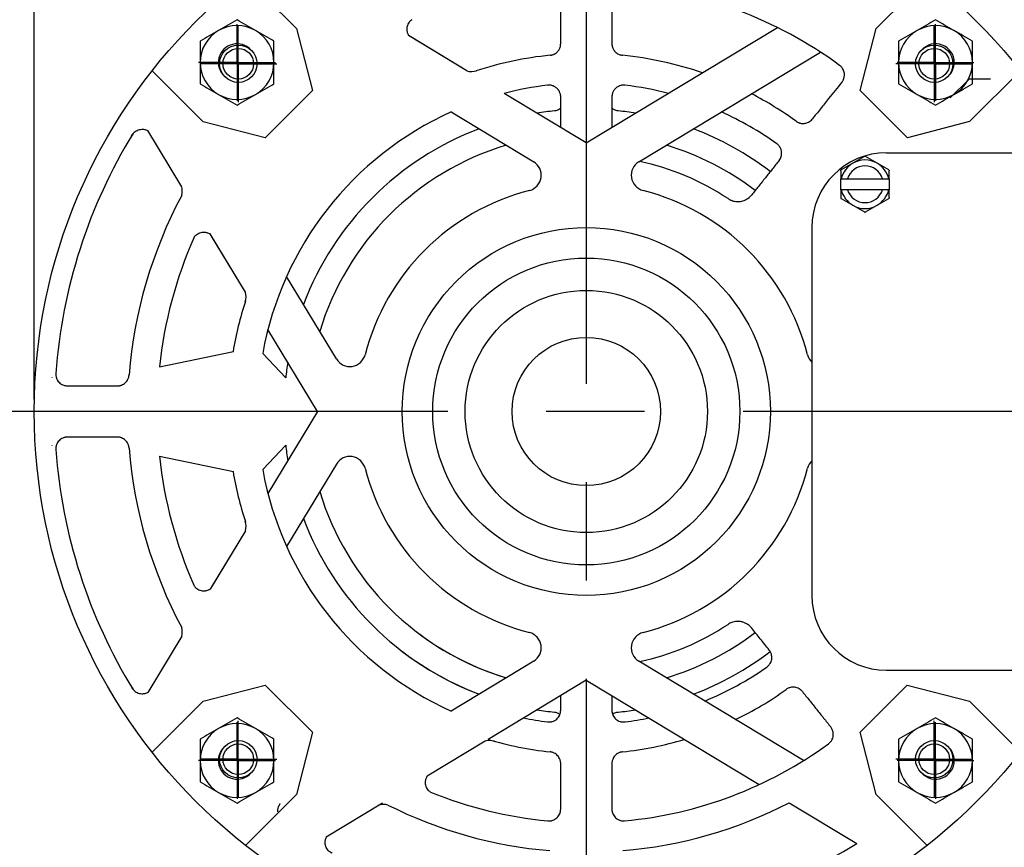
# Model space of a CAD drawing. Extents: x 897.4 to 937.4, y -8.5 to 19.5.
# Tile 3 of 6: x 906.8 to 911.8, y 3.4 to 7.6. Entities that reach past the tile are written whole.
import ezdxf

# ---------------------------------------------------------------- set-up
doc = ezdxf.new("R2010")
doc.units = 0
doc.header["$LTSCALE"] = 4
doc.header["$MEASUREMENT"] = 0
doc.linetypes.add('CENTER2', pattern=[1.125, 0.75, -0.125, 0.125, -0.125])
doc.layers.get('0').update_dxf_attribs({"linetype": 'CONTINUOUS'})
doc.layers.get('DEFPOINTS').update_dxf_attribs({"linetype": 'CONTINUOUS'})
for name, color, linetype in [('CENTER', 40, 'CENTER2'), ('DIMENSIONS', 140, 'CONTINUOUS'), ('DIMENSIONS @ 1', 140, 'CONTINUOUS'), ('SLD-0', 179, 'CONTINUOUS'), ('TEXT', 140, 'CONTINUOUS'), ('TEXT @ 1', 140, 'CONTINUOUS')]:
    doc.layers.add(name, color=color, linetype=linetype)
doc.styles.get("Standard").update_dxf_attribs({"font": 'romans.shx'})
doc.dimstyles.get("Standard").update_dxf_attribs({"dimtxt": 0.25, "dimasz": 0.3, "dimexe": 0.0625, "dimexo": 0.0625, "dimgap": 0.0625, "dimtad": 0, "dimtih": 1, "dimtoh": 1, "dimzin": 0, "dimdsep": 46, "dimtxsty": 'Standard', "dimcen": 0, "dimadec": 0, "dimazin": 0, "dimtfac": 1, "dimtofl": 0, "dimtmove": 0, "dimatfit": 3, "dimfxl": 0, "dimtolj": 1, "dimtzin": 0, "dimarcsym": 0})

# ---------------------------------------------------------------- blocks, each defined once
blk = doc.blocks.new('*D79')
at = {"layer": 'DEFPOINTS', "color": 0}
for p in [(912.5055, 9.685), (906.8975, 5.6374), (912.5055, 5.6374)]:
    blk.add_point(p, dxfattribs=at)
at = {"layer": 'TEXT', "color": 0, "lineweight": -2}
for p, q in [((906.8975, 8.5039), (906.8975, 9.7475)), ((912.5055, 5.6999), (912.5055, 9.7475)), ((907.1975, 9.685), (908.3652, 9.685)), ((912.2055, 9.685), (911.0378, 9.685)), ((906.8975, 5.6999), (906.8975, 8.3789))]:
    blk.add_line(p, q, dxfattribs=at)
at = {"layer": 'TEXT', "color": 0}
for points in [[(907.1975, 9.735), (907.1975, 9.635), (906.8975, 9.685)], [(912.2055, 9.735), (912.2055, 9.635), (912.5055, 9.685)]]:
    blk.add_solid(points, dxfattribs=at)
at = {"layer": 'TEXT', "color": 0, "char_height": 0.25, "attachment_point": 5}
for s, insert in [('\\A1;5.61', (909.7015, 9.8725)), ('\\A1;[142.4]  MAX', (909.7015, 9.432))]:
    blk.add_mtext(s, dxfattribs=dict(at, insert=insert))
blk = doc.blocks.new('SW_CENTERMARKSYMBOL_7')
at = {"layer": 'SLD-0', "color": 0}
for p, q in [((0, 0.1), (0, 0.195)), ((0, 0), (0, 0.1)), ((-0.1, 0), (-0.195, 0)), ((0, 0), (-0.1, 0)), ((0, 0), (0, -0.1)), ((0, 0), (0.1, 0)), ((0.1, 0), (0.195, 0)), ((0, -0.1), (0, -0.195))]:
    blk.add_line(p, q, dxfattribs=at)
blk = doc.blocks.new('SW_CENTERMARKSYMBOL_8')
at = {"layer": 'SLD-0', "color": 0}
for p, q in [((0, 0.1), (0, 0.195)), ((0, 0), (0, 0.1)), ((-0.1, 0), (-0.195, 0)), ((0, 0), (-0.1, 0)), ((0, 0), (0, -0.1)), ((0, 0), (0.1, 0)), ((0.1, 0), (0.195, 0)), ((0, -0.1), (0, -0.195))]:
    blk.add_line(p, q, dxfattribs=at)
blk = doc.blocks.new('SW_CENTERMARKSYMBOL_9')
at = {"layer": 'SLD-0', "color": 0}
for p, q in [((0, 0.1), (0, 0.195)), ((0, 0), (0, 0.1)), ((-0.1, 0), (-0.195, 0)), ((0, 0), (-0.1, 0)), ((0, 0), (0, -0.1)), ((0, 0), (0.1, 0)), ((0.1, 0), (0.195, 0)), ((0, -0.1), (0, -0.195))]:
    blk.add_line(p, q, dxfattribs=at)
blk = doc.blocks.new('SW_CENTERMARKSYMBOL_10')
at = {"layer": 'SLD-0', "color": 0}
for p, q in [((0, 0.1), (0, 0.195)), ((0, 0), (0, 0.1)), ((-0.1, 0), (-0.195, 0)), ((0, 0), (-0.1, 0)), ((0, 0), (0, -0.1)), ((0, 0), (0.1, 0)), ((0.1, 0), (0.195, 0)), ((0, -0.1), (0, -0.195))]:
    blk.add_line(p, q, dxfattribs=at)
blk = doc.blocks.new('SW_CENTERMARKSYMBOL_11')
at = {"layer": 'SLD-0', "color": 0}
for p, q in [((0, 0.1), (0, 0.195)), ((0, 0), (0, 0.1)), ((-0.1, 0), (-0.195, 0)), ((0, 0), (-0.1, 0)), ((0, 0), (0, -0.1)), ((0, 0), (0.1, 0)), ((0.1, 0), (0.195, 0)), ((0, -0.1), (0, -0.195))]:
    blk.add_line(p, q, dxfattribs=at)
blk = doc.blocks.new('SW_CENTERMARKSYMBOL_12')
at = {"layer": 'SLD-0', "color": 0}
for p, q in [((0, 0.1), (0, 0.195)), ((0, 0), (0, 0.1)), ((-0.1, 0), (-0.195, 0)), ((0, 0), (-0.1, 0)), ((0, 0), (0, -0.1)), ((0, 0), (0.1, 0)), ((0.1, 0), (0.195, 0)), ((0, -0.1), (0, -0.195))]:
    blk.add_line(p, q, dxfattribs=at)
blk = doc.blocks.new('SW_CENTERMARKSYMBOL_13')
at = {"layer": 'SLD-0', "color": 0}
for p, q in [((0, 0.1), (0, 0.195)), ((0, 0), (0, 0.1)), ((-0.1, 0), (-0.195, 0)), ((0, 0), (-0.1, 0)), ((0, 0), (0, -0.1)), ((0, 0), (0.1, 0)), ((0.1, 0), (0.195, 0)), ((0, -0.1), (0, -0.195))]:
    blk.add_line(p, q, dxfattribs=at)
blk = doc.blocks.new('SW_CENTERMARKSYMBOL_14')
at = {"layer": 'SLD-0', "color": 0}
for p, q in [((0, 0.1), (0, 0.195)), ((0, 0), (0, 0.1)), ((-0.1, 0), (-0.195, 0)), ((0, 0), (-0.1, 0)), ((0, 0), (0, -0.1)), ((0, 0), (0.1, 0)), ((0.1, 0), (0.195, 0)), ((0, -0.1), (0, -0.195))]:
    blk.add_line(p, q, dxfattribs=at)
blk = doc.blocks.new('*D85')
at = {"layer": 'DEFPOINTS', "color": 0}
for p in [(904.7529, 8.4414), (909.7015, 8.4414), (906.8715, 2.6079)]:
    blk.add_point(p, dxfattribs=at)
at = {"layer": 'DIMENSIONS', "color": 0, "lineweight": -2}
for p, q in [((909.639, 8.4414), (904.6904, 8.4414)), ((904.7529, 8.1414), (904.7529, 5.9651)), ((904.7529, 2.9079), (904.7529, 5.0841)), ((906.809, 2.6079), (904.6904, 2.6079))]:
    blk.add_line(p, q, dxfattribs=at)
at = {"layer": 'DIMENSIONS', "color": 0}
for points in [[(904.7029, 8.1414), (904.8029, 8.1414), (904.7529, 8.4414)], [(904.7029, 2.9079), (904.8029, 2.9079), (904.7529, 2.6079)]]:
    blk.add_solid(points, dxfattribs=at)
at = {"layer": 'DIMENSIONS', "color": 0, "char_height": 0.25, "attachment_point": 5}
for s, insert in [('\\A1;5.83', (904.7529, 5.7121)), ('\\A1;[148.2]', (904.7529, 5.2716))]:
    blk.add_mtext(s, dxfattribs=dict(at, insert=insert))

msp = doc.modelspace()

# ---------------------------------------------------------------- linework, layer by layer
for p, q in [((907.96982, 7.84277), (908.22917, 7.58343)), ((911.17468, 7.58434), (911.43311, 7.84277)), ((908.22917, 7.58343), (908.31114, 7.2681)), ((909.70146, 7.00236), (910.67219, 7.58905)), ((911.0927, 7.26901), (911.17468, 7.58434)), ((909.09538, 7.36866), (908.7984, 7.54815)), ((909.09549, 7.36863), (908.80946, 7.5415)), ((909.9687, 6.90681), (910.89078, 7.46409)), ((907.7554, 7.10967), (907.49606, 7.36901)), ((911.90687, 7.36901), (911.64844, 7.11058)), ((908.31114, 7.2681), (908.07073, 7.02769)), ((909.70146, 7.00236), (909.28445, 7.2544)), ((911.33311, 7.0286), (911.0927, 7.26901)), ((909.01547, 7.1599), (909.43423, 6.90681)), ((908.07073, 7.02769), (907.7554, 7.10967)), ((911.64844, 7.11058), (911.33311, 7.0286)), ((907.64634, 6.77924), (907.47347, 7.06527)), ((911.22711, 6.95236), (911.96851, 6.95236)), ((907.97016, 6.24344), (907.79067, 6.54043)), ((907.97019, 6.24334), (907.79732, 6.52937)), ((908.43202, 5.90459), (908.17893, 6.32335)), ((908.33646, 5.63736), (908.08443, 6.05438)), ((907.53358, 5.86462), (907.91002, 5.94308)), ((908.05781, 5.93247), (908.17449, 5.80825)), ((908.33646, 5.63736), (908.08443, 5.22035)), ((908.05781, 5.34226), (908.17449, 5.46647)), ((907.53358, 5.41011), (907.91002, 5.33164)), ((908.43202, 5.37013), (908.17893, 4.95137)), ((907.97016, 5.03128), (907.79067, 4.7343)), ((907.97019, 5.03139), (907.79732, 4.74536)), ((907.64634, 4.49549), (907.47347, 4.20946)), ((909.43423, 4.36791), (909.01547, 4.11483)), ((910.80483, 3.86258), (909.9687, 4.36791)), ((909.70146, 4.27236), (909.20222, 3.97063)), ((909.70146, 4.27236), (910.58019, 3.74128)), ((907.75541, 4.16507), (908.07073, 4.24704)), ((908.07073, 4.24704), (908.31114, 4.00663)), ((911.09179, 4.00663), (911.3322, 4.24704)), ((911.3322, 4.24704), (911.64753, 4.16507)), ((907.49606, 3.90572), (907.75541, 4.16507)), ((911.64753, 4.16507), (911.90687, 3.90572)), ((908.31114, 4.00663), (908.22917, 3.6913)), ((911.17377, 3.6913), (911.09179, 4.00663)), ((909.188, 3.96204), (908.89351, 3.78405)), ((908.22917, 3.6913), (907.96982, 3.43196)), ((911.43311, 3.43196), (911.17377, 3.6913)), ((908.66632, 3.64678), (908.38029, 3.47391)), ((910.73278, 3.64906), (911.07514, 3.44214))]:
    msp.add_line(p, q)
at = {"color": 7, "linetype": 'Continuous', "lineweight": 25}
for p, q in [((911.64711, 7.32736), (911.55061, 7.23086)), ((911.75402, 7.32736), (911.64711, 7.32736)), ((911.11425, 6.93332), (911.05536, 6.89932)), ((911.17886, 6.89932), (911.11997, 6.93332)), ((911.05536, 6.89932), (910.99647, 6.86532)), ((911.23775, 6.86532), (911.17886, 6.89932)), ((910.99361, 6.81986), (910.99671, 6.81986)), ((910.99361, 6.76486), (910.99361, 6.81986)), ((910.99671, 6.81986), (911.02775, 6.81986)), ((911.02775, 6.81986), (911.20648, 6.81986)), ((911.20648, 6.81986), (911.23751, 6.81986)), ((911.23751, 6.81986), (911.24061, 6.81986)), ((911.24061, 6.81986), (911.24061, 6.76486)), ((910.99671, 6.76486), (910.99361, 6.76486)), ((911.02775, 6.76486), (910.99671, 6.76486)), ((911.20648, 6.76486), (911.02775, 6.76486)), ((911.23751, 6.76486), (911.20648, 6.76486)), ((911.24061, 6.76486), (911.23751, 6.76486)), ((910.99647, 6.71941), (911.05536, 6.68541)), ((911.17886, 6.68541), (911.23775, 6.71941)), ((911.05536, 6.68541), (911.11425, 6.65141)), ((911.11997, 6.65141), (911.17886, 6.68541)), ((910.84711, 6.57236), (910.84711, 4.70236)), ((911.22691, 4.32236), (911.96851, 4.32236))]:
    msp.add_line(p, q, dxfattribs=at)
for radius in [2.804, 0.37691]:
    msp.add_circle((909.70146, 5.63736), radius)
for centre, radius in [((907.93385, 7.40498), 0.095), ((907.93385, 7.40498), 0.07768), ((911.46908, 7.40498), 0.095), ((911.46908, 7.40498), 0.07768), ((909.70146, 5.63736), 0.78), ((909.70146, 5.63736), 0.6155), ((907.93385, 3.86975), 0.095), ((911.46908, 3.86975), 0.095), ((907.93385, 3.86975), 0.07768), ((911.46908, 3.86975), 0.07768)]:
    msp.add_circle(centre, radius, dxfattribs=at)
for centre, radius, start, end in [((909.70146, 5.63736), 2.17977, 53.81346, 84.88161), ((907.92748, 7.41134), 0.1875, 120, 180), ((907.92748, 7.41134), 0.1875, 60, 120), ((907.92748, 7.41134), 0.1875, 0, 60), ((911.47545, 7.41134), 0.1875, 120, 180), ((911.47545, 7.41134), 0.1875, 60, 120), ((911.47545, 7.41134), 0.1875, 0, 60), ((907.92748, 7.41134), 0.095, 42.28497, 227.71503), ((911.47545, 7.41134), 0.095, 0, 137.71503), ((907.92748, 7.41134), 0.1875, 180, 240), ((907.92748, 7.41134), 0.1875, 300, 0), ((909.70146, 5.63736), 1.81989, 95.80084, 107.90485), ((909.70146, 5.63736), 1.81989, 71.08263, 84.19916), ((911.47545, 7.41134), 0.1875, 180, 240), ((911.47545, 7.41134), 0.095, 312.28497, 0), ((911.47545, 7.41134), 0.1875, 300, 0), ((909.70146, 5.63736), 1.66994, 96.75563, 104.46082), ((909.70146, 5.63736), 1.66994, 75.5392, 83.24437), ((909.70146, 5.63736), 1.81989, 54.14877, 62.54894), ((907.92748, 7.41134), 0.1875, 240, 300), ((911.47545, 7.41134), 0.1875, 240, 300), ((909.70146, 5.63736), 1.66994, 114.25432, 169.8215), ((909.70147, 5.63736), 1.53651, 96.05849, 99.36082), ((909.70146, 5.63736), 1.5365, 80.63919, 83.94152), ((909.70146, 5.63736), 1.66994, 54.6041, 65.74563), ((909.70146, 5.63736), 1.5365, 110.74571, 159.25429), ((909.70146, 5.63736), 1.5365, 52.53636, 69.25424), ((909.70146, 5.63736), 2.70123, 148.46286, 175.89636), ((909.70146, 5.63736), 1.4135, 106.72108, 163.27891), ((909.70146, 5.63736), 1.4135, 52.6272, 73.27888), ((911.22711, 6.57236), 0.38, 90, 180), ((909.70146, 5.63736), 1.29945, 56.36096, 78.00939), ((911.11711, 6.79236), 0.1235, 60, 120), ((911.11711, 6.79236), 0.1235, 120, 167.13398), ((911.11711, 6.79236), 0.0935, 17.10464, 162.89536), ((911.11711, 6.79236), 0.1235, 12.86602, 60), ((911.11711, 6.79236), 0.1235, 192.86602, 240), ((911.11711, 6.79236), 0.0935, 197.10464, 342.89536), ((911.11711, 6.79236), 0.1235, 300, 347.13398), ((909.70146, 5.63736), 2.32986, 151.87573, 175.4309), ((911.11711, 6.79236), 0.1235, 240, 300), ((909.70146, 5.63736), 2.17977, 156.01511, 174.01561), ((909.70146, 5.63736), 1.81989, 162.09515, 170.34696), ((909.70146, 5.63736), 1.5365, 170.63913, 173.61446), ((909.70146, 5.63736), 2.32986, 184.5691, 208.12427), ((909.70146, 5.63736), 1.5365, 186.38547, 189.36081), ((909.70146, 5.63736), 2.70123, 184.10364, 211.53714), ((909.70146, 5.63736), 2.17977, 185.98432, 203.98462), ((909.70146, 5.63736), 1.81989, 189.65297, 197.9079), ((909.70146, 5.63736), 1.66994, 190.17853, 245.74568), ((909.70146, 5.63736), 1.4135, 196.72102, 253.27885), ((909.70146, 5.63736), 1.5365, 200.74564, 249.25422), ((911.22711, 4.70236), 0.38, 180, 270), ((909.70146, 5.63736), 1.29945, 281.99061, 303.63904), ((909.70146, 5.63736), 1.4135, 232.62744, 253.27892), ((909.70146, 5.63736), 1.4135, 286.72112, 307.37237), ((909.70146, 5.63736), 1.5365, 232.55972, 249.25429), ((909.70146, 5.63736), 1.5365, 290.74576, 307.43767), ((909.70146, 5.63736), 1.58996, 292.24149, 305.22856), ((909.70146, 5.63736), 1.7399, 295.82885, 305.72723), ((909.70146, 5.63736), 1.5365, 260.63917, 263.94643), ((909.70146, 5.63736), 1.5365, 276.05357, 279.36081), ((909.70146, 5.63736), 1.58996, 258.43346, 262.88762), ((909.70146, 5.63736), 1.58996, 277.11238, 281.56652), ((907.92748, 3.86338), 0.1875, 120, 180), ((907.92748, 3.86338), 0.1875, 60, 120), ((907.92748, 3.86338), 0.1875, 0, 60), ((911.47545, 3.86338), 0.1875, 120, 180), ((911.47545, 3.86338), 0.1875, 60, 120), ((911.47545, 3.86338), 0.1875, 0, 60), ((909.70146, 5.63736), 1.7399, 253.3251, 263.9421), ((909.70146, 5.63736), 1.7399, 276.0579, 286.67487), ((907.92748, 3.86338), 0.095, 132.28497, 317.71503), ((909.70146, 5.63736), 2.0898, 275.34714, 306.07314), ((911.47545, 3.86338), 0.095, 0, 47.71502), ((907.92748, 3.86338), 0.1875, 180, 240), ((907.92748, 3.86338), 0.1875, 300, 0), ((911.47545, 3.86338), 0.1875, 180, 240), ((911.47545, 3.86338), 0.095, 222.28498, 0), ((911.47545, 3.86338), 0.1875, 300, 0), ((909.70146, 5.63736), 2.0898, 247.7572, 264.65286), ((907.92748, 3.86338), 0.1875, 240, 300), ((911.47545, 3.86338), 0.1875, 240, 300), ((909.70146, 5.63736), 2.23986, 243.25021, 265.25349), ((909.70146, 5.63736), 2.23986, 274.74651, 297.41541), ((909.70146, 5.63736), 2.58959, 274.28342, 302.03657)]:
    msp.add_arc(centre, radius, start, end, dxfattribs=at)
for centre, radius, start, end in [((909.11793, 7.44602), 0.08058, 253.75086, 288.40963), ((909.39285, 6.83834), 0.08, 284.41215, 58.85324), ((910.01008, 6.83834), 0.08, 121.14676, 255.58785), ((907.56895, 6.7568), 0.08058, 344.76573, 16.17196), ((909.70146, 5.63736), 1.16, 104.41121, 165.58879), ((909.70146, 5.63736), 1.16, 14.41121, 75.58875), ((907.89281, 6.2209), 0.08058, 341.59037, 16.24914), ((908.50048, 5.94597), 0.08, 211.14787, 345.5889), ((910.90244, 5.94597), 0.08, 194.41146, 226.23862), ((908.50048, 5.32875), 0.08, 14.4111, 148.85213), ((910.90244, 5.32875), 0.08, 133.75758, 165.58854), ((909.70146, 5.63736), 1.16, 194.41121, 255.58879), ((909.70146, 5.63736), 1.16, 284.41125, 345.58879), ((907.89281, 5.05383), 0.08058, 343.75086, 18.40963), ((907.56895, 4.51793), 0.08058, 343.82804, 15.23427), ((909.39285, 4.43638), 0.08, 301.14676, 75.58785), ((910.01008, 4.43638), 0.08, 104.41215, 238.85324), ((909.21011, 3.88455), 0.08058, 71.59037, 106.24914), ((908.67214, 3.55947), 0.08058, 74.76573, 106.17196)]:
    msp.add_arc(centre, radius, start, end)
for points in [[(909.57147, 7.53133), (909.57146, 7.6039), (909.57145, 7.67643), (909.57144, 7.7489)], [(909.83149, 7.7489), (909.83148, 7.67644), (909.83147, 7.60391), (909.83146, 7.53133)], [(907.92748, 7.62785), (907.89685, 7.61017), (907.86573, 7.5922), (907.83373, 7.57372)], [(908.02123, 7.57372), (907.98924, 7.5922), (907.95812, 7.61017), (907.92749, 7.62785)], [(911.47544, 7.62785), (911.44481, 7.61017), (911.41369, 7.5922), (911.3817, 7.57372)], [(911.5692, 7.57372), (911.5372, 7.5922), (911.50608, 7.61017), (911.47545, 7.62785)], [(907.83373, 7.57372), (907.80174, 7.55525), (907.77062, 7.53728), (907.73999, 7.5196)], [(908.11498, 7.5196), (908.08435, 7.53728), (908.05323, 7.55525), (908.02123, 7.57372)], [(911.3817, 7.57372), (911.3497, 7.55525), (911.31858, 7.53728), (911.28795, 7.5196)], [(911.66294, 7.5196), (911.63231, 7.53728), (911.60119, 7.55525), (911.5692, 7.57372)], [(907.73998, 7.51959), (907.73998, 7.48423), (907.73998, 7.44829), (907.73998, 7.41134)], [(908.11498, 7.41134), (908.11498, 7.44829), (908.11498, 7.48423), (908.11498, 7.51959)], [(909.57147, 7.50738), (909.57147, 7.51536), (909.57147, 7.52335), (909.57147, 7.53133)], [(909.83146, 7.53133), (909.83146, 7.52335), (909.83146, 7.51536), (909.83146, 7.50738)], [(911.28795, 7.51959), (911.28795, 7.48423), (911.28795, 7.44829), (911.28795, 7.41134)], [(911.66295, 7.41134), (911.66295, 7.44829), (911.66295, 7.48423), (911.66295, 7.51959)], [(907.73998, 7.41134), (907.73998, 7.3744), (907.73998, 7.33846), (907.73998, 7.3031)], [(908.11498, 7.3031), (908.11498, 7.33846), (908.11498, 7.3744), (908.11498, 7.41134)], [(911.28795, 7.41134), (911.28795, 7.3744), (911.28795, 7.33846), (911.28795, 7.3031)], [(911.66295, 7.3031), (911.66295, 7.33846), (911.66295, 7.3744), (911.66295, 7.41134)], [(907.73999, 7.30309), (907.77062, 7.28541), (907.80174, 7.26744), (907.83373, 7.24897)], [(908.02123, 7.24897), (908.05323, 7.26744), (908.08435, 7.28541), (908.11498, 7.30309)], [(910.99921, 7.31077), (911.00128, 7.31335), (911.00305, 7.31599), (911.00453, 7.31856)], [(911.28795, 7.30309), (911.31858, 7.28541), (911.3497, 7.26744), (911.3817, 7.24897)], [(911.5692, 7.24897), (911.60119, 7.26744), (911.63231, 7.28541), (911.66294, 7.30309)], [(907.83373, 7.24897), (907.86573, 7.23049), (907.89685, 7.21252), (907.92748, 7.19484)], [(907.92749, 7.19484), (907.95812, 7.21252), (907.98924, 7.23049), (908.02123, 7.24897)], [(909.5715, 7.08091), (909.57149, 7.13274), (909.57149, 7.18457), (909.57149, 7.23638)], [(909.83144, 7.23638), (909.83144, 7.18457), (909.83143, 7.13275), (909.83143, 7.08091)], [(911.3817, 7.24897), (911.41369, 7.23049), (911.44481, 7.21252), (911.47544, 7.19484)], [(911.47545, 7.19484), (911.50608, 7.21252), (911.5372, 7.23049), (911.5692, 7.24897)], [(910.99361, 6.86036), (910.99361, 6.84705), (910.99361, 6.83358), (910.99361, 6.81986)], [(911.24061, 6.81986), (911.24061, 6.83358), (911.24061, 6.84705), (911.24061, 6.86036)], [(910.99361, 6.76486), (910.99361, 6.75114), (910.99361, 6.73767), (910.99361, 6.72436)], [(911.24061, 6.72436), (911.24061, 6.73767), (911.24061, 6.75114), (911.24061, 6.76486)], [(910.49097, 6.70634), (910.49962, 6.70829), (910.50803, 6.71151), (910.51608, 6.71615)], [(910.51608, 6.71615), (910.52492, 6.72125), (910.53408, 6.72871), (910.54151, 6.73804)], [(906.98831, 5.80914), (906.9884, 5.80936), (906.98848, 5.80958), (906.98854, 5.80981)], [(906.98854, 5.46492), (906.98848, 5.46514), (906.9884, 5.46537), (906.98831, 5.46559)], [(907.92748, 4.07989), (907.89685, 4.0622), (907.86573, 4.04423), (907.83373, 4.02576)], [(908.02123, 4.02576), (907.98924, 4.04423), (907.95812, 4.0622), (907.92749, 4.07989)], [(911.47544, 4.07989), (911.44481, 4.0622), (911.41369, 4.04423), (911.3817, 4.02576)], [(911.5692, 4.02576), (911.5372, 4.04423), (911.50608, 4.0622), (911.47545, 4.07989)], [(907.83373, 4.02576), (907.80174, 4.00729), (907.77062, 3.98932), (907.73999, 3.97164)], [(908.11498, 3.97164), (908.08435, 3.98932), (908.05323, 4.00729), (908.02123, 4.02576)], [(911.3817, 4.02576), (911.3497, 4.00729), (911.31858, 3.98932), (911.28795, 3.97164)], [(911.66294, 3.97164), (911.63231, 3.98932), (911.60119, 4.00729), (911.5692, 4.02576)], [(907.73998, 3.97163), (907.73998, 3.93626), (907.73998, 3.90033), (907.73998, 3.86338)], [(908.11498, 3.86338), (908.11498, 3.90033), (908.11498, 3.93626), (908.11498, 3.97163)], [(911.28795, 3.97163), (911.28795, 3.93626), (911.28795, 3.90033), (911.28795, 3.86338)], [(911.66295, 3.86338), (911.66295, 3.90033), (911.66295, 3.93626), (911.66295, 3.97163)], [(907.73998, 3.86338), (907.73998, 3.82643), (907.73998, 3.7905), (907.73998, 3.75513)], [(908.11498, 3.75513), (908.11498, 3.7905), (908.11498, 3.82643), (908.11498, 3.86338)], [(911.28795, 3.86338), (911.28795, 3.82643), (911.28795, 3.7905), (911.28795, 3.75513)], [(911.66295, 3.75513), (911.66295, 3.7905), (911.66295, 3.82643), (911.66295, 3.86338)], [(907.73999, 3.75513), (907.77062, 3.73744), (907.80174, 3.71947), (907.83373, 3.701)], [(908.02123, 3.701), (908.05323, 3.71947), (908.08435, 3.73744), (908.11498, 3.75513)], [(911.28795, 3.75513), (911.31858, 3.73744), (911.3497, 3.71947), (911.3817, 3.701)], [(911.5692, 3.701), (911.60119, 3.71947), (911.63231, 3.73744), (911.66294, 3.75513)], [(907.83373, 3.701), (907.86573, 3.68253), (907.89685, 3.66456), (907.92748, 3.64688)], [(907.92749, 3.64688), (907.95812, 3.66456), (907.98924, 3.68253), (908.02123, 3.701)], [(911.3817, 3.701), (911.41369, 3.68253), (911.44481, 3.66456), (911.47544, 3.64688)], [(911.47545, 3.64688), (911.50608, 3.66456), (911.5372, 3.68253), (911.5692, 3.701)]]:
    msp.add_open_spline(points, degree=3, dxfattribs=at)
for points, knots in [([(908.8154, 7.62891), (908.81452, 7.6283), (908.81235, 7.62672), (908.80906, 7.62393), (908.80393, 7.61881), (908.79808, 7.61106), (908.79296, 7.6001), (908.79009, 7.58837), (908.78971, 7.57763), (908.79089, 7.56837), (908.79288, 7.5606), (908.79503, 7.55573), (908.79611, 7.55329), (908.79611, 7.55329), (908.79611, 7.55329), (908.79611, 7.55329), (908.79631, 7.55283), (908.79652, 7.55237), (908.79672, 7.55191), (908.79672, 7.55191), (908.79672, 7.55191), (908.79672, 7.55191), (908.79728, 7.55066), (908.79784, 7.54941), (908.7984, 7.54815)], [0.11700417, 0.11700417, 0.11700417, 0.11700417, 0.1502919, 0.20026594, 0.25072489, 0.37530602, 0.50026374, 0.62493664, 0.74996004, 0.83357424, 0.9164497, 1, 1, 1, 1.00000001, 1.00000002, 1.00000003, 1.01567655, 1.01567655, 1.01567655, 1.01568437, 1.01568437, 1.01568437, 1.05844679, 1.05844679, 1.05844679, 1.05844679]), ([(909.56137, 7.47418), (909.56391, 7.47797), (909.56646, 7.48272), (909.57027, 7.49405), (909.57147, 7.50067), (909.57147, 7.50738)], [0, 0, 0, 0, 0.5, 0.5, 1, 1, 1, 1]), ([(909.83146, 7.50738), (909.83146, 7.50066), (909.83266, 7.49406), (909.83647, 7.48272), (909.83902, 7.47797), (909.84156, 7.47418)], [0, 0, 0, 0, 0.5, 0.5, 1, 1, 1, 1]), ([(909.51753, 7.44793), (909.519, 7.44811), (909.52192, 7.44847), (909.52623, 7.4494), (909.53044, 7.45062), (909.53453, 7.45215), (909.53853, 7.45398), (909.54369, 7.45682), (909.54971, 7.46104), (909.55617, 7.46707), (909.55963, 7.4718), (909.56137, 7.47418)], [0, 0, 0, 0, 0.0842294, 0.167445, 0.2501363, 0.3328002, 0.4159331, 0.5000213, 0.6672002, 0.832576, 1, 1, 1, 1]), ([(909.84156, 7.47418), (909.84241, 7.47297), (909.8441, 7.47056), (909.84695, 7.4672), (909.85001, 7.46407), (909.8533, 7.46118), (909.85681, 7.45852), (909.86175, 7.45532), (909.86831, 7.45202), (909.87668, 7.44918), (909.88248, 7.44835), (909.8854, 7.44793)], [0, 0, 0, 0, 0.0842499, 0.1675183, 0.2502775, 0.333009, 0.4161958, 0.5003142, 0.667408, 0.8326482, 1, 1, 1, 1]), ([(911.00453, 7.31856), (911.00523, 7.31984), (911.00664, 7.32239), (911.00838, 7.32638), (911.00986, 7.33047), (911.01103, 7.33468), (911.01233, 7.3411), (911.013, 7.34985), (911.01179, 7.36075), (911.00865, 7.37126), (911.00416, 7.37993), (910.99914, 7.38679), (910.99417, 7.39214), (910.99035, 7.39515), (910.98843, 7.39665)], [0, 0, 0, 0, 0.05023553, 0.10011626, 0.14989656, 0.19983477, 0.25018911, 0.37521414, 0.50015199, 0.6251644, 0.75005339, 0.83351935, 0.91643711, 1, 1, 1, 1]), ([(910.99921, 7.31077), (910.9881, 7.29692), (910.96589, 7.26924), (910.94368, 7.24153), (910.93258, 7.22767)], [0, 0, 0, 0, 0.4999996, 1, 1, 1, 1]), ([(909.56287, 7.26749), (909.56212, 7.26868), (909.56062, 7.27107), (909.55804, 7.27443), (909.55524, 7.27762), (909.55119, 7.28159), (909.54563, 7.28602), (909.53827, 7.29029), (909.53036, 7.29348), (909.52206, 7.29547), (909.51354, 7.29637), (909.50786, 7.29593), (909.50502, 7.29571)], [0, 0, 0, 0, 0.0622185, 0.1243164, 0.1866092, 0.2494114, 0.374458, 0.4991234, 0.6238423, 0.7492008, 0.8746674, 1, 1, 1, 1]), ([(909.57149, 7.23638), (909.57149, 7.24245), (909.57054, 7.24847), (909.56735, 7.25908), (909.56517, 7.26369), (909.56287, 7.26749)], [0, 0, 0, 0, 0.5, 0.5, 1, 1, 1, 1]), ([(909.84006, 7.26749), (909.83776, 7.26368), (909.83557, 7.25908), (909.83239, 7.24846), (909.83144, 7.24245), (909.83144, 7.23638)], [0, 0, 0, 0, 0.5, 0.5, 1, 1, 1, 1]), ([(909.89791, 7.29571), (909.89649, 7.29585), (909.89366, 7.29612), (909.88939, 7.29615), (909.88513, 7.2959), (909.87949, 7.29515), (909.87257, 7.29348), (909.86467, 7.29029), (909.8573, 7.28602), (909.85064, 7.28071), (909.84473, 7.27457), (909.84161, 7.26985), (909.84006, 7.26749)], [0, 0, 0, 0, 0.06282315, 0.12539846, 0.18801422, 0.25095871, 0.37628885, 0.50103604, 0.62567323, 0.75074808, 0.87574943, 1, 1, 1, 1]), ([(910.93258, 7.22767), (910.91868, 7.21032), (910.89088, 7.17563), (910.86308, 7.1409), (910.84919, 7.12353)], [0, 0, 0, 0, 0.4999993, 1, 1, 1, 1]), ([(909.57149, 7.18004), (909.56933, 7.17794), (909.56237, 7.17116), (909.55051, 7.16694), (909.54161, 7.16563), (909.5393, 7.16528)], [0, 0, 0, 0, 0.24933557, 0.80520577, 1, 1, 1, 1]), ([(909.86363, 7.16528), (909.8569, 7.16653), (909.84493, 7.16874), (909.83554, 7.17638), (909.83144, 7.17972)], [0, 0, 0, 0, 0.5628933, 1, 1, 1, 1]), ([(910.76734, 7.11246), (910.76868, 7.11153), (910.77135, 7.1097), (910.7756, 7.10737), (910.77999, 7.10538), (910.78456, 7.10375), (910.79028, 7.10222), (910.79719, 7.10114), (910.80527, 7.10091), (910.81057, 7.10168), (910.81324, 7.10206)], [0, 0, 0, 0, 0.1009292, 0.2007606, 0.3002184, 0.4000326, 0.5009232, 0.6676651, 0.8329507, 1, 1, 1, 1]), ([(910.81324, 7.10206), (910.81803, 7.10294), (910.82396, 7.1046), (910.83684, 7.1114), (910.84371, 7.11669), (910.84919, 7.12353)], [0, 0, 0, 0, 0.5, 0.5, 1, 1, 1, 1]), ([(907.39097, 7.03673), (907.39166, 7.0382), (907.39303, 7.04114), (907.39552, 7.0453), (907.39832, 7.04923), (907.40145, 7.05293), (907.40657, 7.05806), (907.41432, 7.06392), (907.42528, 7.06903), (907.43702, 7.07191), (907.44775, 7.07228), (907.45701, 7.07111), (907.46478, 7.06911), (907.46965, 7.06696), (907.47209, 7.06588), (907.47209, 7.06588), (907.47209, 7.06588), (907.47209, 7.06588), (907.47255, 7.06568), (907.47301, 7.06547), (907.47347, 7.06527)], [0, 0, 0, 0, 0.0504867, 0.1004754, 0.1502919, 0.2002659, 0.2507249, 0.375306, 0.5002637, 0.6249366, 0.74996, 0.8335742, 0.9164497, 1, 1, 1, 1, 1, 1, 1.0156765, 1.0156765, 1.0156765, 1.0156765]), ([(910.69373, 6.95161), (910.69366, 6.95315), (910.69352, 6.95623), (910.69287, 6.96078), (910.69189, 6.96525), (910.69056, 6.96963), (910.68888, 6.97392), (910.6862, 6.97947), (910.68208, 6.98597), (910.67602, 6.99298), (910.67117, 6.99675), (910.66873, 6.99865)], [0, 0, 0, 0, 0.0840493, 0.1671559, 0.2497958, 0.332452, 0.4156062, 0.4997303, 0.6669917, 0.8325144, 1, 1, 1, 1]), ([(910.6805, 6.91244), (910.66892, 6.89791), (910.64574, 6.86886), (910.61099, 6.82527), (910.57624, 6.78167), (910.55309, 6.75259), (910.54151, 6.73804)], [0, 0, 0, 0, 0.2500009, 0.4999962, 0.7499934, 1, 1, 1, 1]), ([(910.6805, 6.91244), (910.6858, 6.91907), (910.68945, 6.92669), (910.6934, 6.94051), (910.69385, 6.94667), (910.69373, 6.95161)], [0, 0, 0, 0, 0.5, 0.5, 1, 1, 1, 1]), ([(911.11997, 6.93332), (911.11949, 6.9336), (911.11894, 6.93381), (911.11838, 6.93394), (911.11782, 6.93407), (911.11722, 6.93411), (911.11664, 6.93406), (911.11608, 6.93402), (911.11552, 6.93388), (911.11501, 6.93368), (911.11474, 6.93358), (911.11449, 6.93346), (911.11425, 6.93332)], [0, 0, 0, 0, 0.00004435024, 0.00004435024, 0.00004435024, 0.00008884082, 0.00008884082, 0.00008884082, 0.00013173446, 0.00013173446, 0.00013173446, 0.00015333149, 0.00015333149, 0.00015333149, 0.00015333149]), ([(910.99361, 6.86036), (910.99361, 6.86092), (910.9937, 6.8615), (910.99387, 6.86206), (910.99404, 6.86261), (910.9943, 6.86315), (910.99464, 6.86363), (910.99496, 6.86409), (910.99535, 6.86451), (910.99578, 6.86485), (910.996, 6.86502), (910.99624, 6.86518), (910.99647, 6.86532)], [0, 0, 0, 0, 0.00004435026, 0.00004435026, 0.00004435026, 0.00008884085, 0.00008884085, 0.00008884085, 0.00013173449, 0.00013173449, 0.00013173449, 0.00015333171, 0.00015333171, 0.00015333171, 0.00015333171]), ([(911.23775, 6.86532), (911.23824, 6.86504), (911.2387, 6.86467), (911.23909, 6.86425), (911.23948, 6.86382), (911.23982, 6.86333), (911.24007, 6.8628), (911.24031, 6.86229), (911.24047, 6.86174), (911.24055, 6.8612), (911.24059, 6.86092), (911.24061, 6.86064), (911.24061, 6.86036)], [0, 0, 0, 0, 0.00004435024, 0.00004435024, 0.00004435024, 0.00008884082, 0.00008884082, 0.00008884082, 0.00013173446, 0.00013173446, 0.00013173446, 0.00015333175, 0.00015333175, 0.00015333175, 0.00015333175]), ([(910.42131, 6.71921), (910.42303, 6.71811), (910.42646, 6.71592), (910.43184, 6.71309), (910.43737, 6.71063), (910.44305, 6.70855), (910.44889, 6.70686), (910.45681, 6.70513), (910.46687, 6.70396), (910.47903, 6.70411), (910.48697, 6.70559), (910.49097, 6.70634)], [0, 0, 0, 0, 0.0842635, 0.1675997, 0.2504703, 0.3333426, 0.416681, 0.5009401, 0.6675086, 0.8327289, 1, 1, 1, 1]), ([(910.99361, 6.72436), (910.99361, 6.7238), (910.9937, 6.72322), (910.99387, 6.72267), (910.99404, 6.72212), (910.9943, 6.72158), (910.99464, 6.7211), (910.99496, 6.72064), (910.99535, 6.72022), (910.99578, 6.71988), (910.996, 6.7197), (910.99624, 6.71955), (910.99647, 6.71941)], [0, 0, 0, 0, 0.00004435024, 0.00004435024, 0.00004435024, 0.00008884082, 0.00008884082, 0.00008884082, 0.00013173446, 0.00013173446, 0.00013173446, 0.00015333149, 0.00015333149, 0.00015333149, 0.00015333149]), ([(911.24061, 6.72436), (911.24061, 6.7238), (911.24053, 6.72322), (911.24036, 6.72267), (911.24019, 6.72212), (911.23992, 6.72158), (911.23959, 6.7211), (911.23927, 6.72064), (911.23888, 6.72022), (911.23844, 6.71988), (911.23822, 6.7197), (911.23799, 6.71955), (911.23775, 6.71941)], [0, 0, 0, 0, 0.00004435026, 0.00004435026, 0.00004435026, 0.00008884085, 0.00008884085, 0.00008884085, 0.0001317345, 0.0001317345, 0.0001317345, 0.00015333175, 0.00015333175, 0.00015333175, 0.00015333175]), ([(911.11425, 6.65141), (911.11474, 6.65113), (911.11528, 6.65091), (911.11585, 6.65078), (911.11641, 6.65066), (911.11701, 6.65061), (911.11759, 6.65066), (911.11815, 6.65071), (911.11871, 6.65084), (911.11922, 6.65105), (911.11948, 6.65115), (911.11974, 6.65127), (911.11997, 6.65141)], [0, 0, 0, 0, 0.00004435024, 0.00004435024, 0.00004435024, 0.00008884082, 0.00008884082, 0.00008884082, 0.00013173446, 0.00013173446, 0.00013173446, 0.00015333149, 0.00015333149, 0.00015333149, 0.00015333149]), ([(909.70146, 4.70236), (909.45349, 4.70236), (909.21566, 4.80088), (908.86498, 5.15156), (908.76646, 5.38939), (908.76646, 5.88533), (908.86498, 6.12317), (909.21566, 6.47385), (909.45349, 6.57236), (909.70146, 6.57236)], [0, 0, 0, 0, 0.25, 0.25, 0.5, 0.5, 0.75, 0.75, 1, 1, 1, 1]), ([(909.70146, 6.57236), (909.94944, 6.57236), (910.18727, 6.47385), (910.53795, 6.12317), (910.63646, 5.88533), (910.63646, 5.38939), (910.53795, 5.15156), (910.18727, 4.80088), (909.94944, 4.70236), (909.70146, 4.70236)], [0, 0, 0, 0, 0.25, 0.25, 0.5, 0.5, 0.75, 0.75, 1, 1, 1, 1]), ([(907.70991, 6.52343), (907.71052, 6.52431), (907.71211, 6.52648), (907.71489, 6.52977), (907.72001, 6.53489), (907.72777, 6.54075), (907.73873, 6.54587), (907.75046, 6.54874), (907.7612, 6.54912), (907.77046, 6.54794), (907.77823, 6.54595), (907.7831, 6.5438), (907.78554, 6.54272), (907.78554, 6.54272), (907.78554, 6.54272), (907.78554, 6.54272), (907.786, 6.54251), (907.78646, 6.54231), (907.78692, 6.5421), (907.78692, 6.5421), (907.78692, 6.5421), (907.78692, 6.5421), (907.78817, 6.54155), (907.78942, 6.54099), (907.79067, 6.54043)], [0.11700417, 0.11700417, 0.11700417, 0.11700417, 0.1502919, 0.20026594, 0.25072489, 0.37530602, 0.50026374, 0.62493664, 0.74996004, 0.83357424, 0.9164497, 1, 1, 1, 1.00000001, 1.00000002, 1.00000003, 1.01567655, 1.01567655, 1.01567655, 1.01568437, 1.01568437, 1.01568437, 1.05844679, 1.05844679, 1.05844679, 1.05844679]), ([(907.00716, 5.83066), (907.00708, 5.82902), (907.00692, 5.82574), (907.0072, 5.82083), (907.00785, 5.81599), (907.00892, 5.81121), (907.0111, 5.80421), (907.01534, 5.79533), (907.02285, 5.78566), (907.03214, 5.7777), (907.04169, 5.77252), (907.05062, 5.76944), (907.05857, 5.76779), (907.06395, 5.7676), (907.06665, 5.7675)], [0, 0, 0, 0, 0.0505984, 0.1006345, 0.1504401, 0.2003524, 0.250707, 0.375432, 0.5003306, 0.6250414, 0.750147, 0.8336062, 0.9164014, 1, 1, 1, 1]), ([(907.31941, 5.76744), (907.32091, 5.76747), (907.32391, 5.76753), (907.32836, 5.76805), (907.33275, 5.76889), (907.33706, 5.77007), (907.34338, 5.77231), (907.35139, 5.77637), (907.36025, 5.78326), (907.36773, 5.79164), (907.37286, 5.80024), (907.37615, 5.80831), (907.37816, 5.81553), (907.37872, 5.82048), (907.37901, 5.82296)], [0, 0, 0, 0, 0.0506107, 0.1007151, 0.1506013, 0.2005582, 0.2508711, 0.3757696, 0.5004784, 0.6252863, 0.7501107, 0.8336174, 0.9164522, 1, 1, 1, 1]), ([(907.06665, 5.7675), (907.08848, 5.76749), (907.13162, 5.76748), (907.19559, 5.76746), (907.258, 5.76745), (907.29912, 5.76744), (907.31941, 5.76744)], [0, 0, 0, 0, 0.2594512, 0.5126016, 0.7594512, 1, 1, 1, 1]), ([(907.06665, 5.50723), (907.06503, 5.50719), (907.06179, 5.50712), (907.05697, 5.50653), (907.05223, 5.50559), (907.04757, 5.50425), (907.04075, 5.50169), (907.03214, 5.49703), (907.02285, 5.48907), (907.01534, 5.4794), (907.01063, 5.46953), (907.00806, 5.46038), (907.00689, 5.45225), (907.00707, 5.4468), (907.00716, 5.44406)], [0, 0, 0, 0, 0.0503461, 0.1002026, 0.1498804, 0.1996973, 0.2499715, 0.3750493, 0.4997921, 0.6246723, 0.7494193, 0.8330264, 0.9160344, 1, 1, 1, 1]), ([(907.31941, 5.50729), (907.29912, 5.50728), (907.258, 5.50728), (907.19559, 5.50726), (907.13162, 5.50725), (907.08848, 5.50723), (907.06665, 5.50723)], [0, 0, 0, 0, 0.2405479, 0.4873972, 0.7405479, 1, 1, 1, 1]), ([(907.37901, 5.45176), (907.37886, 5.45326), (907.37856, 5.45624), (907.3777, 5.46064), (907.37654, 5.46496), (907.37504, 5.46918), (907.37235, 5.47534), (907.36773, 5.48308), (907.36025, 5.49146), (907.35139, 5.49835), (907.34249, 5.50287), (907.33423, 5.50557), (907.32688, 5.50703), (907.32191, 5.5072), (907.31941, 5.50729)], [0, 0, 0, 0, 0.0503044, 0.1001575, 0.149857, 0.1997028, 0.2499916, 0.3747942, 0.4996247, 0.6243006, 0.7492325, 0.8328187, 0.9159626, 1, 1, 1, 1]), ([(907.70991, 4.7513), (907.70991, 4.7513), (907.70991, 4.7513), (907.70991, 4.7513), (907.71052, 4.75041), (907.71211, 4.74825), (907.71489, 4.74496), (907.72001, 4.73983), (907.72777, 4.73397), (907.73873, 4.72886), (907.75046, 4.72598), (907.7612, 4.72561), (907.77046, 4.72679), (907.77823, 4.72878), (907.7831, 4.73093), (907.78554, 4.73201), (907.78554, 4.73201), (907.78554, 4.73201), (907.78554, 4.73201), (907.786, 4.73221), (907.78646, 4.73242), (907.78692, 4.73262), (907.78692, 4.73262), (907.78692, 4.73262), (907.78692, 4.73262), (907.78817, 4.73318), (907.78942, 4.73374), (907.79067, 4.7343)], [0.1169285, 0.1169285, 0.1169285, 0.1169285, 0.11700417, 0.11700417, 0.11700417, 0.1502919, 0.20026594, 0.25072489, 0.37530602, 0.50026374, 0.62493664, 0.74996004, 0.83357424, 0.9164497, 1, 1, 1, 1.00000001, 1.00000002, 1.00000003, 1.01567655, 1.01567655, 1.01567655, 1.01568437, 1.01568437, 1.01568437, 1.05844679, 1.05844679, 1.05844679, 1.05844679]), ([(910.54151, 4.53668), (910.54031, 4.53814), (910.53791, 4.54104), (910.53401, 4.54508), (910.5299, 4.54886), (910.52558, 4.55235), (910.52105, 4.55556), (910.51317, 4.56046), (910.50134, 4.56596), (910.48507, 4.57002), (910.46837, 4.5711), (910.45357, 4.56922), (910.44109, 4.56566), (910.43079, 4.56136), (910.42448, 4.55747), (910.42131, 4.55551)], [0, 0, 0, 0, 0.0424891, 0.0844893, 0.1261654, 0.167682, 0.2092021, 0.2508853, 0.376138, 0.5004965, 0.6254458, 0.7501262, 0.8336673, 0.9164404, 1, 1, 1, 1]), ([(910.63058, 4.42488), (910.61537, 4.44396), (910.58567, 4.48122), (910.55599, 4.5185), (910.54151, 4.53668)], [0, 0, 0, 0, 0.5122331, 1, 1, 1, 1]), ([(910.61862, 4.33859), (910.61994, 4.33957), (910.62256, 4.34151), (910.62617, 4.34482), (910.6295, 4.34838), (910.63252, 4.35222), (910.63657, 4.35832), (910.6408, 4.36718), (910.64365, 4.3791), (910.6441, 4.39134), (910.64222, 4.40211), (910.63907, 4.41106), (910.6354, 4.41835), (910.63219, 4.4227), (910.63058, 4.42488)], [0, 0, 0, 0, 0.0504745, 0.1004718, 0.1502969, 0.200259, 0.2506657, 0.3754496, 0.5001953, 0.6252407, 0.7499935, 0.8338956, 0.9167242, 1, 1, 1, 1]), ([(907.39097, 4.238), (907.39166, 4.23652), (907.39303, 4.23359), (907.39552, 4.22943), (907.39832, 4.22549), (907.40145, 4.2218), (907.40657, 4.21667), (907.41432, 4.21081), (907.42528, 4.20569), (907.43702, 4.20282), (907.44775, 4.20244), (907.45701, 4.20362), (907.46478, 4.20561), (907.46965, 4.20776), (907.47209, 4.20884), (907.47209, 4.20884), (907.47209, 4.20884), (907.47209, 4.20884), (907.47255, 4.20905), (907.47301, 4.20925), (907.47347, 4.20946)], [0, 0, 0, 0, 0.0504867, 0.1004754, 0.1502919, 0.2002659, 0.2507249, 0.375306, 0.5002637, 0.6249366, 0.74996, 0.8335742, 0.9164497, 1, 1, 1, 1, 1, 1, 1.0156765, 1.0156765, 1.0156765, 1.0156765]), ([(910.79919, 4.2137), (910.7982, 4.21488), (910.79624, 4.21723), (910.79299, 4.22044), (910.78953, 4.22339), (910.78585, 4.22606), (910.78004, 4.22965), (910.7717, 4.23341), (910.76057, 4.23599), (910.74917, 4.23648), (910.73912, 4.23494), (910.73068, 4.23227), (910.72376, 4.22912), (910.71955, 4.22631), (910.71744, 4.2249)], [0, 0, 0, 0, 0.0507113, 0.1008553, 0.1507266, 0.2006205, 0.250828, 0.3758569, 0.5004198, 0.6252984, 0.7500583, 0.8335969, 0.9164141, 1, 1, 1, 1]), ([(910.79919, 4.2137), (910.81116, 4.19873), (910.83511, 4.16878), (910.87104, 4.12388), (910.90697, 4.07901), (910.93093, 4.04912), (910.9429, 4.03417)], [0, 0, 0, 0, 0.250005, 0.5000013, 0.749997, 1, 1, 1, 1]), ([(909.57149, 4.11891), (909.57149, 4.13882), (909.57149, 4.16379), (909.5715, 4.18876), (909.5715, 4.19381)], [0, 0, 0, 0, 0.34653649, 0.43437259, 0.43437259, 0.43437259, 0.43437259]), ([(909.83143, 4.19381), (909.83143, 4.18876), (909.83143, 4.16379), (909.83144, 4.13882), (909.83144, 4.11891)], [0.56562827, 0.56562827, 0.56562827, 0.56562827, 0.65346351, 1, 1, 1, 1]), ([(909.5046, 4.05964), (909.5063, 4.05946), (909.50967, 4.05912), (909.51475, 4.05915), (909.51977, 4.05959), (909.52476, 4.06046), (909.5321, 4.0624), (909.54147, 4.06639), (909.5518, 4.07381), (909.56037, 4.08319), (909.56601, 4.09301), (909.56937, 4.10225), (909.57117, 4.11051), (909.57139, 4.1161), (909.57149, 4.11891)], [0, 0, 0, 0, 0.050575, 0.1006031, 0.1504079, 0.2003185, 0.2506634, 0.375633, 0.5003575, 0.6254837, 0.7502568, 0.834046, 0.9167442, 1, 1, 1, 1]), ([(909.53943, 4.10943), (909.54621, 4.10828), (909.55654, 4.10653), (909.56466, 4.10013), (909.56745, 4.09792)], [0, 0, 0, 0, 0.6563947, 1, 1, 1, 1]), ([(909.83144, 4.11891), (909.83147, 4.11721), (909.83155, 4.11384), (909.8322, 4.10882), (909.83324, 4.10389), (909.83471, 4.09903), (909.83751, 4.09197), (909.8426, 4.08313), (909.85118, 4.07377), (909.86152, 4.06635), (909.87193, 4.06193), (909.88151, 4.05971), (909.88992, 4.05892), (909.89552, 4.0594), (909.89833, 4.05964)], [0, 0, 0, 0, 0.05028314, 0.10013536, 0.14990874, 0.19996381, 0.25066173, 0.37530357, 0.50035572, 0.62517265, 0.75027394, 0.83359824, 0.91633852, 1, 1, 1, 1]), ([(909.83537, 4.09829), (909.83623, 4.09909), (909.842, 4.10447), (909.85231, 4.10774), (909.86119, 4.10908), (909.8635, 4.10943)], [0, 0, 0, 0, 0.1160339, 0.7704897, 1, 1, 1, 1]), ([(910.93198, 3.94825), (910.93327, 3.94924), (910.93585, 3.95121), (910.93939, 3.95455), (910.94265, 3.95813), (910.9456, 3.96199), (910.94953, 3.96811), (910.9536, 3.97698), (910.95627, 3.98884), (910.95656, 4.001), (910.95458, 4.01165), (910.95139, 4.0205), (910.94771, 4.02771), (910.94451, 4.03201), (910.9429, 4.03417)], [0, 0, 0, 0, 0.0504836, 0.1004782, 0.1502989, 0.200265, 0.2506939, 0.3753797, 0.5002253, 0.6250735, 0.7499624, 0.833709, 0.9165667, 1, 1, 1, 1]), ([(909.57148, 3.84777), (909.57145, 3.84925), (909.57139, 3.85219), (909.57089, 3.85657), (909.57009, 3.86088), (909.56896, 3.86512), (909.56682, 3.87133), (909.56292, 3.87923), (909.5563, 3.88801), (909.54822, 3.89547), (909.53992, 3.90066), (909.5321, 3.90404), (909.52509, 3.90616), (909.52027, 3.90684), (909.51785, 3.90718)], [0, 0, 0, 0, 0.0506933, 0.1008536, 0.1507572, 0.2006805, 0.2508969, 0.3758926, 0.5005295, 0.6253462, 0.7501597, 0.8336061, 0.9164304, 1, 1, 1, 1]), ([(909.88508, 3.90718), (909.88362, 3.90699), (909.88072, 3.90663), (909.87644, 3.90568), (909.87225, 3.90445), (909.86815, 3.9029), (909.86218, 3.90014), (909.85471, 3.89547), (909.84663, 3.88801), (909.84001, 3.87923), (909.83568, 3.87046), (909.8331, 3.86233), (909.8317, 3.85511), (909.83154, 3.85023), (909.83145, 3.84777)], [0, 0, 0, 0, 0.0503194, 0.1001785, 0.1498713, 0.1996937, 0.2499387, 0.3747299, 0.4995695, 0.6241728, 0.7492025, 0.8326643, 0.9158371, 1, 1, 1, 1]), ([(909.57145, 3.61616), (909.57146, 3.63633), (909.57146, 3.67607), (909.57147, 3.73484), (909.57147, 3.79188), (909.57148, 3.82933), (909.57148, 3.84777)], [0, 0, 0, 0, 0.2613217, 0.5150956, 0.7613217, 1, 1, 1, 1]), ([(909.83145, 3.84777), (909.83145, 3.82933), (909.83146, 3.79188), (909.83146, 3.73484), (909.83147, 3.67607), (909.83147, 3.63633), (909.83148, 3.61616)], [0, 0, 0, 0, 0.2386783, 0.4849044, 0.7386783, 1, 1, 1, 1]), ([(908.91041, 3.70307), (908.90953, 3.70368), (908.90736, 3.70526), (908.90407, 3.70805), (908.89894, 3.71317), (908.89308, 3.72092), (908.88797, 3.73188), (908.88509, 3.74362), (908.88472, 3.75435), (908.8859, 3.76361), (908.88789, 3.77138), (908.89004, 3.77625), (908.89112, 3.77869), (908.89112, 3.77869), (908.89112, 3.77869), (908.89112, 3.77869), (908.89132, 3.77915), (908.89153, 3.77961), (908.89173, 3.78007), (908.89173, 3.78007), (908.89173, 3.78007), (908.89173, 3.78007), (908.89229, 3.78132), (908.89285, 3.78257), (908.89341, 3.78383), (908.89344, 3.7839), (908.89348, 3.78398), (908.89351, 3.78405)], [0.11700417, 0.11700417, 0.11700417, 0.11700417, 0.1502919, 0.20026594, 0.25072489, 0.37530602, 0.50026374, 0.62493664, 0.74996004, 0.83357424, 0.9164497, 1, 1, 1, 1.00000001, 1.00000002, 1.00000003, 1.01567655, 1.01567655, 1.01567655, 1.01568437, 1.01568437, 1.01568437, 1.05844679, 1.05844679, 1.05844679, 1.06104233, 1.06104233, 1.06104233, 1.06104233]), ([(908.14687, 3.6445), (908.14596, 3.64332), (908.14415, 3.64097), (908.14176, 3.63723), (908.13963, 3.63334), (908.13779, 3.62929), (908.1359, 3.62417), (908.13426, 3.61794), (908.13321, 3.61057), (908.13329, 3.60562), (908.13333, 3.60314)], [0, 0, 0, 0, 0.1004422, 0.2001541, 0.2996464, 0.3994385, 0.5000496, 0.6673483, 0.8331632, 1, 1, 1, 1]), ([(909.50672, 3.55665), (909.50838, 3.55654), (909.5117, 3.55631), (909.51668, 3.55648), (909.5216, 3.55704), (909.52646, 3.55803), (909.5336, 3.56012), (909.54269, 3.56426), (909.55263, 3.57174), (909.56085, 3.58108), (909.56623, 3.59077), (909.56943, 3.59984), (909.57114, 3.60793), (909.57135, 3.61341), (909.57145, 3.61616)], [0, 0, 0, 0, 0.0505895, 0.1006234, 0.1504284, 0.2003368, 0.2506795, 0.3755226, 0.5003238, 0.6252367, 0.7501942, 0.8337986, 0.9165509, 1, 1, 1, 1]), ([(909.83148, 3.61616), (909.83151, 3.61451), (909.83159, 3.61121), (909.8322, 3.60631), (909.83318, 3.60148), (909.83457, 3.59674), (909.83723, 3.58981), (909.84207, 3.58108), (909.8503, 3.57174), (909.86024, 3.56426), (909.87034, 3.55966), (909.87967, 3.55722), (909.88792, 3.5562), (909.89344, 3.5565), (909.89621, 3.55665)], [0, 0, 0, 0, 0.0502492, 0.1000356, 0.1496874, 0.19954, 0.2499292, 0.3748585, 0.4998023, 0.6245847, 0.7494488, 0.8330403, 0.916046, 1, 1, 1, 1]), ([(908.41055, 3.39248), (908.40908, 3.39316), (908.40614, 3.39453), (908.40198, 3.39703), (908.39805, 3.39983), (908.39435, 3.40296), (908.38922, 3.40807), (908.38337, 3.41583), (908.37825, 3.42679), (908.37538, 3.43852), (908.375, 3.44926), (908.37618, 3.45852), (908.37817, 3.46629), (908.38032, 3.47116), (908.3814, 3.4736), (908.3814, 3.4736), (908.3814, 3.4736), (908.3814, 3.4736), (908.3816, 3.47406), (908.38181, 3.47452), (908.38201, 3.47498)], [0, 0, 0, 0, 0.0504867, 0.1004754, 0.1502919, 0.2002659, 0.2507249, 0.375306, 0.5002637, 0.6249366, 0.74996, 0.8335742, 0.9164497, 1, 1, 1, 1, 1, 1, 1.0156765, 1.0156765, 1.0156765, 1.0156765])]:
    msp.add_open_spline(points, degree=3, knots=knots, dxfattribs=at)
at = {"layer": 'CENTER'}
for p, q in [((909.70146, 8.77857), (909.70146, 1.7488)), ((913.49755, 5.63736), (905.82093, 5.63736))]:
    msp.add_line(p, q, dxfattribs=at)

# ---------------------------------------------------------------- block references
for name, p in [('SW_CENTERMARKSYMBOL_13', (907.92748, 7.41134)), ('SW_CENTERMARKSYMBOL_14', (911.47545, 7.41134)), ('SW_CENTERMARKSYMBOL_9', (907.93385, 7.40498)), ('SW_CENTERMARKSYMBOL_11', (911.46908, 7.40498)), ('SW_CENTERMARKSYMBOL_12', (907.92748, 3.86338)), ('SW_CENTERMARKSYMBOL_10', (907.93385, 3.86975)), ('SW_CENTERMARKSYMBOL_8', (911.46908, 3.86975)), ('SW_CENTERMARKSYMBOL_7', (911.47545, 3.86338))]:
    msp.add_blockref(name, p, dxfattribs=at)

# ---------------------------------------------------------------- dimensions: what is measured, and where the dimension line sits
at = {"layer": 'DIMENSIONS @ 1'}
dim = msp.add_linear_dim(base=(904.75294, 8.44136), p1=(906.87147, 2.60788), p2=(909.70146, 8.44136), angle=90, dimstyle='Standard', override={"dimscale": 1, "dimtxt": 0.25, "dimpost": '\\X', "dimtix": 0, "dimtofl": 0, "dimtmove": 0, "dimatfit": 3}, dxfattribs=at)
dim.commit()
dim.dimension.update_dxf_attribs({"geometry": '*D85', "text_midpoint": (904.75294, 5.52462)})
at = {"layer": 'TEXT @ 1'}
dim = msp.add_linear_dim(base=(912.50546, 9.68499), p1=(906.89746, 5.63736), p2=(912.50546, 5.63736), text='<>  MAX', dimstyle='Standard', override={"dimscale": 1, "dimtxt": 0.25, "dimpost": '\\X', "dimtix": 0, "dimtofl": 0, "dimtmove": 0, "dimatfit": 3}, dxfattribs=at)
dim.commit()
dim.dimension.update_dxf_attribs({"geometry": '*D79', "text_midpoint": (909.70146, 9.68499)})

doc.saveas('drawing.dxf')
